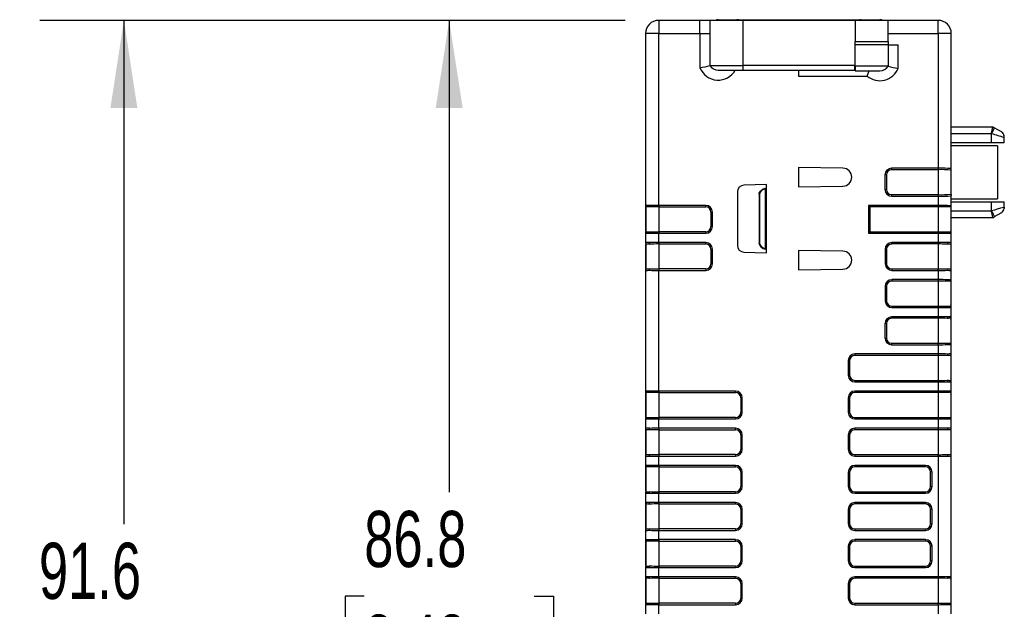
# Model space of a CAD drawing. Header units: millimetres. Extents: x 0 to 1397, y 0 to 1080.
# Tile 8 of 28: x 288 to 474, y 755 to 866. Entities that reach past the tile are written whole.
import ezdxf

# ---------------------------------------------------------------- set-up
doc = ezdxf.new("R2010")
doc.units = ezdxf.units.MM
doc.header["$LTSCALE"] = 5
doc.layers.add('DIMENSIONS', color=140, linetype='Continuous', lineweight=25)
doc.styles.add('SLDTEXTSTYLE0', font='TXT', dxfattribs={"width": 0.7})
doc.dimstyles.new('SLDDIMSTYLE1', dxfattribs={"dimtxt": 10.790039, "dimasz": 16.51, "dimexe": 0, "dimexo": 0.0625, "dimgap": 2.69751, "dimtad": 0, "dimtih": 1, "dimtoh": 1, "dimdec": 1, "dimlfac": 0.4, "dimrnd": 1e-09, "dimzin": 12, "dimdsep": 46, "dimtxsty": 'SLDTEXTSTYLE0', "dimsah": 1, "dimcen": 0.09, "dimadec": 0, "dimazin": 3, "dimtfac": 1, "dimtdec": 1, "dimtofl": 0, "dimtmove": 0, "dimatfit": 3, "dimfxl": 0, "dimfrac": 2, "dimtolj": 1, "dimtzin": 12, "dimarcsym": 0})

# ---------------------------------------------------------------- blocks, each defined once
blk = doc.blocks.new('_D_4')
at = {"layer": 'DIMENSIONS'}
for p, q in [((402.51, 865.71), (292.08, 865.71)), ((307.96, 865.71), (307.96, 770.75)), ((291.93, 751.19), (288.3, 751.19)), ((288.3, 751.19), (288.3, 734.04)), ((323.99, 751.19), (327.61, 751.19)), ((327.61, 751.19), (327.61, 734.04)), ((288.3, 734.04), (291.93, 734.04)), ((327.61, 734.04), (323.99, 734.04)), ((307.96, 636.67), (307.96, 731.63)), ((435.8, 636.67), (292.08, 636.67))]:
    blk.add_line(p, q, dxfattribs=at)
for points in [[(307.96, 865.71), (305.42, 849.2), (310.5, 849.2)], [(307.96, 636.67), (310.5, 653.18), (305.42, 653.18)]]:
    blk.add_solid(points, dxfattribs=at)
at = {"layer": 'DIMENSIONS', "char_height": 10.583, "attachment_point": 1, "style": 'SLDTEXTSTYLE0'}
for s, insert in [('91.6', (291.93, 767.25)), ('3.61', (291.93, 747.68))]:
    blk.add_mtext(s, dxfattribs=dict(at, insert=insert))
blk = doc.blocks.new('_D_5')
at = {"layer": 'DIMENSIONS'}
for p, q in [((402.51, 865.71), (353.46, 865.71)), ((369.33, 865.71), (369.33, 776.76)), ((353.3, 757.19), (349.68, 757.19)), ((349.68, 757.19), (349.68, 740.04)), ((385.36, 757.19), (388.99, 757.19)), ((388.99, 757.19), (388.99, 740.04)), ((349.68, 740.04), (353.3, 740.04)), ((388.99, 740.04), (385.36, 740.04)), ((369.33, 648.68), (369.33, 737.63)), ((400, 648.68), (353.46, 648.68))]:
    blk.add_line(p, q, dxfattribs=at)
for points in [[(369.33, 865.71), (366.79, 849.2), (371.87, 849.2)], [(369.33, 648.68), (371.87, 665.19), (366.79, 665.19)]]:
    blk.add_solid(points, dxfattribs=at)
at = {"layer": 'DIMENSIONS', "char_height": 10.583, "attachment_point": 1, "style": 'SLDTEXTSTYLE0'}
for s, insert in [('86.8', (353.3, 773.25)), ('3.42', (353.3, 753.69))]:
    blk.add_mtext(s, dxfattribs=dict(at, insert=insert))

msp = doc.modelspace()

# ---------------------------------------------------------------- linework, layer by layer
for p, q in [((408.86, 865.71), (408.86, 863.21)), ((416.64, 865.71), (408.86, 865.71)), ((416.64, 863.21), (416.64, 865.71)), ((418.52, 865.71), (416.64, 865.71)), ((418.52, 865.71), (418.52, 857.21)), ((424.77, 865.71), (418.52, 865.71)), ((420.08, 865.83), (423.89, 865.83)), ((423.89, 865.83), (446.77, 865.83)), ((423.89, 865.83), (423.89, 865.71)), ((445.89, 865.71), (424.77, 865.71)), ((424.77, 857.21), (424.77, 865.71)), ((445.89, 865.71), (445.89, 861.71)), ((452.14, 865.71), (445.89, 865.71)), ((446.77, 865.83), (450.58, 865.83)), ((446.77, 865.71), (446.77, 865.83)), ((452.14, 861.71), (452.14, 865.71)), ((461.55, 865.71), (452.14, 865.71)), ((461.55, 863.21), (461.55, 865.71)), ((406.36, 863.21), (406.36, 853.83)), ((408.86, 863.21), (406.36, 863.21)), ((408.86, 853.83), (408.86, 863.21)), ((408.86, 863.21), (416.64, 863.21)), ((416.64, 863.21), (418.52, 863.21)), ((416.64, 863.21), (416.64, 856.77)), ((452.14, 863.21), (461.55, 863.21)), ((461.55, 863.21), (461.55, 837.84)), ((464.05, 863.21), (461.55, 863.21)), ((464.05, 837.77), (464.05, 863.21)), ((445.83, 861.71), (445.89, 861.71)), ((445.83, 861.71), (445.83, 857.21)), ((445.89, 861.08), (445.83, 861.08)), ((445.89, 861.71), (452.14, 861.71)), ((445.89, 857.08), (445.89, 861.08)), ((452.14, 861.08), (445.89, 861.08)), ((452.14, 861.71), (452.14, 861.08)), ((452.14, 861.08), (452.14, 857.08)), ((452.14, 861.08), (454.02, 861.08)), ((454.02, 856.65), (454.02, 861.08)), ((418.52, 857.21), (424.77, 857.21)), ((420.08, 856.33), (424.77, 856.33)), ((445.83, 857.21), (424.77, 857.21)), ((424.77, 856.33), (424.77, 857.21)), ((424.77, 856.33), (445.83, 856.33)), ((424.77, 856.33), (435.21, 856.33)), ((435.21, 856.33), (435.21, 855.21)), ((445.83, 856.33), (445.83, 857.21)), ((445.83, 857.08), (445.89, 857.08)), ((452.14, 857.08), (445.89, 857.08)), ((445.89, 857.08), (445.89, 856.21)), ((435.21, 855.21), (448.19, 855.21)), ((445.89, 856.21), (450.58, 856.21)), ((406.36, 853.83), (406.36, 830.84)), ((408.86, 830.84), (408.86, 853.83)), ((464.05, 845.64), (471.89, 845.64)), ((471.89, 845.64), (472.22, 845.45)), ((472.22, 845.45), (473.43, 844.75)), ((464.05, 844.39), (471.6, 844.39)), ((471.6, 844.39), (471.64, 844.37)), ((471.64, 842.64), (471.64, 844.37)), ((473.97, 843.7), (474.05, 843.67)), ((474.05, 842.64), (474.05, 843.67)), ((471.64, 842.64), (464.05, 842.64)), ((472.8, 842.09), (464.05, 842.09)), ((472.8, 842.06), (464.05, 842.06)), ((474.05, 842.64), (471.64, 842.64)), ((472.8, 842.09), (472.8, 842.06)), ((472.8, 842.06), (472.8, 832.09)), ((443.61, 837.84), (435.21, 837.98)), ((435.21, 837.98), (435.21, 834.31)), ((461.55, 837.84), (452.79, 837.84)), ((452.79, 837.84), (452.79, 837.56)), ((461.55, 837.84), (461.55, 837.56)), ((464.05, 837.69), (464.05, 837.77)), ((451.54, 836.59), (451.54, 833.83)), ((451.81, 836.59), (451.54, 836.59)), ((451.81, 836.59), (451.81, 833.83)), ((461.55, 837.56), (452.79, 837.56)), ((461.55, 837.56), (461.55, 832.86)), ((463.99, 837.5), (463.99, 832.92)), ((464.05, 832.73), (464.05, 837.69)), ((429.21, 834.78), (424.91, 834.63)), ((428.96, 834.04), (428.96, 834.07)), ((428.96, 834.04), (428.96, 822.63)), ((429.21, 821.89), (429.21, 834.78)), ((435.21, 834.31), (443.61, 834.46)), ((423.71, 833.38), (423.71, 823.29)), ((427.78, 832.94), (427.87, 832.94)), ((427.78, 832.94), (427.78, 823.73)), ((427.87, 832.94), (427.87, 823.72)), ((451.54, 833.83), (451.81, 833.83)), ((452.1, 833.14), (451.91, 832.95)), ((452.79, 832.86), (452.79, 832.58)), ((452.79, 832.86), (461.55, 832.86)), ((452.79, 832.58), (461.55, 832.58)), ((461.55, 832.58), (461.55, 832.86)), ((461.55, 832.58), (461.55, 830.84)), ((464.05, 832.65), (464.05, 832.73)), ((464.05, 830.84), (464.05, 832.65)), ((406.36, 830.47), (406.36, 829.59)), ((406.42, 830.56), (406.42, 825.86)), ((417.73, 830.84), (408.86, 830.84)), ((408.86, 830.84), (408.86, 830.56)), ((408.86, 830.56), (417.73, 830.56)), ((408.86, 830.56), (408.86, 825.86)), ((417.73, 830.56), (417.73, 830.84)), ((461.55, 830.84), (448.42, 830.84)), ((448.42, 830.84), (448.42, 825.58)), ((448.69, 830.56), (448.42, 830.84)), ((461.55, 830.56), (448.69, 830.56)), ((448.69, 830.56), (448.69, 825.86)), ((461.55, 830.56), (461.55, 830.84)), ((461.55, 830.56), (461.55, 825.86)), ((463.99, 830.56), (463.99, 825.86)), ((464.05, 832.09), (472.8, 832.09)), ((464.05, 831.52), (471.64, 831.52)), ((464.05, 829.59), (464.05, 830.47)), ((471.64, 829.79), (471.64, 831.52)), ((471.64, 831.52), (474.05, 831.52)), ((474.05, 830.49), (474.05, 831.52)), ((406.36, 829.59), (406.42, 829.59)), ((406.36, 829.59), (406.36, 826.83)), ((418.71, 829.59), (418.98, 829.59)), ((418.71, 829.59), (418.71, 826.83)), ((418.98, 826.83), (418.98, 829.59)), ((464.05, 829.59), (463.99, 829.59)), ((471.6, 829.77), (464.05, 829.77)), ((464.05, 826.83), (464.05, 829.59)), ((471.89, 828.52), (464.05, 828.52)), ((471.6, 829.77), (471.64, 829.79)), ((471.89, 828.52), (472.22, 828.71)), ((472.22, 828.71), (473.43, 829.41)), ((406.36, 826.83), (406.42, 826.83)), ((406.36, 826.83), (406.36, 825.95)), ((418.71, 826.83), (418.98, 826.83)), ((463.99, 826.83), (464.05, 826.83)), ((464.05, 825.95), (464.05, 826.83)), ((406.36, 825.58), (406.36, 823.84)), ((408.86, 825.86), (408.86, 825.58)), ((417.73, 825.86), (408.86, 825.86)), ((408.86, 823.84), (408.86, 825.58)), ((408.86, 825.58), (417.73, 825.58)), ((417.73, 825.86), (417.73, 825.58)), ((448.69, 825.86), (448.42, 825.58)), ((448.42, 825.58), (461.55, 825.58)), ((448.69, 825.86), (461.55, 825.86)), ((461.55, 825.58), (461.55, 825.86)), ((461.55, 825.58), (461.55, 823.84)), ((464.05, 823.84), (464.05, 825.58)), ((406.36, 823.47), (406.36, 822.59)), ((406.42, 823.56), (406.42, 818.86)), ((417.73, 823.84), (408.86, 823.84)), ((408.86, 823.84), (408.86, 823.56)), ((408.86, 823.56), (417.73, 823.56)), ((408.86, 823.56), (408.86, 818.86)), ((417.73, 823.56), (417.73, 823.84)), ((427.87, 823.72), (427.78, 823.73)), ((461.55, 823.84), (452.81, 823.84)), ((452.81, 823.56), (452.81, 823.84)), ((461.55, 823.56), (452.81, 823.56)), ((461.55, 823.56), (461.55, 823.84)), ((461.55, 823.56), (461.55, 818.86)), ((463.99, 823.56), (463.99, 818.86)), ((464.05, 822.59), (464.05, 823.47)), ((406.36, 822.59), (406.42, 822.59)), ((406.36, 822.59), (406.36, 819.83)), ((418.71, 822.59), (418.98, 822.59)), ((418.71, 822.59), (418.71, 819.83)), ((418.98, 819.83), (418.98, 822.59)), ((424.91, 822.04), (429.21, 821.89)), ((428.96, 822.6), (428.96, 822.63)), ((443.61, 822.21), (435.21, 822.36)), ((435.21, 822.36), (435.21, 818.69)), ((451.57, 822.59), (451.57, 819.83)), ((451.84, 822.59), (451.57, 822.59)), ((451.84, 822.59), (451.84, 819.83)), ((464.05, 822.59), (463.99, 822.59)), ((464.05, 819.83), (464.05, 822.59)), ((406.36, 819.83), (406.42, 819.83)), ((406.36, 819.83), (406.36, 818.95)), ((418.71, 819.83), (418.98, 819.83)), ((451.57, 819.83), (451.84, 819.83)), ((463.99, 819.83), (464.05, 819.83)), ((464.05, 818.95), (464.05, 819.83)), ((406.36, 818.58), (406.36, 795.84)), ((408.86, 818.86), (408.86, 818.58)), ((417.73, 818.86), (408.86, 818.86)), ((408.86, 795.84), (408.86, 818.58)), ((408.86, 818.58), (417.73, 818.58)), ((417.73, 818.86), (417.73, 818.58)), ((435.21, 818.69), (443.61, 818.83)), ((452.13, 819.14), (451.93, 818.95)), ((452.81, 818.86), (452.81, 818.58)), ((452.81, 818.86), (461.55, 818.86)), ((452.81, 818.58), (461.55, 818.58)), ((461.55, 818.58), (461.55, 818.86)), ((461.55, 818.58), (461.55, 816.84)), ((464.05, 816.84), (464.05, 818.58)), ((451.57, 815.59), (451.57, 812.83)), ((451.84, 815.59), (451.57, 815.59)), ((451.84, 815.59), (451.84, 812.83)), ((461.55, 816.84), (452.81, 816.84)), ((452.81, 816.84), (452.81, 816.56)), ((461.55, 816.56), (452.81, 816.56)), ((461.55, 816.84), (461.55, 816.56)), ((461.55, 816.56), (461.55, 811.86)), ((463.99, 816.56), (463.99, 811.86)), ((464.05, 815.59), (463.99, 815.59)), ((464.05, 815.59), (464.05, 816.47)), ((464.05, 812.83), (464.05, 815.59)), ((451.57, 812.83), (451.84, 812.83)), ((452.13, 812.14), (451.93, 811.95)), ((452.81, 811.86), (452.81, 811.58)), ((452.81, 811.86), (461.55, 811.86)), ((461.55, 811.58), (461.55, 811.86)), ((463.99, 812.83), (464.05, 812.83)), ((464.05, 811.95), (464.05, 812.83)), ((452.81, 811.58), (461.55, 811.58)), ((461.55, 811.58), (461.55, 809.84)), ((464.05, 809.84), (464.05, 811.58)), ((451.54, 808.59), (451.54, 805.83)), ((451.82, 808.59), (451.54, 808.59)), ((451.82, 808.59), (451.82, 805.83)), ((461.55, 809.84), (452.79, 809.84)), ((452.79, 809.84), (452.79, 809.56)), ((461.55, 809.56), (452.79, 809.56)), ((461.55, 809.84), (461.55, 809.56)), ((461.55, 809.56), (461.55, 804.86)), ((463.99, 809.56), (463.99, 804.86)), ((464.05, 808.59), (463.99, 808.59)), ((464.05, 808.59), (464.05, 809.47)), ((464.05, 805.83), (464.05, 808.59)), ((451.54, 805.83), (451.82, 805.83)), ((452.79, 804.86), (452.79, 804.58)), ((452.79, 804.86), (461.55, 804.86)), ((452.79, 804.58), (461.55, 804.58)), ((461.55, 804.58), (461.55, 804.86)), ((461.55, 804.58), (461.55, 802.84)), ((463.99, 805.83), (464.05, 805.83)), ((464.05, 804.95), (464.05, 805.83)), ((464.05, 802.84), (464.05, 804.58)), ((461.55, 802.84), (445.85, 802.84)), ((445.85, 802.84), (445.85, 802.56)), ((461.55, 802.56), (445.85, 802.56)), ((461.55, 802.84), (461.55, 802.56)), ((461.55, 802.56), (461.55, 797.86)), ((463.99, 802.56), (463.99, 797.86)), ((464.05, 801.59), (464.05, 802.47)), ((444.6, 801.59), (444.6, 798.83)), ((444.88, 801.59), (444.6, 801.59)), ((444.88, 801.59), (444.88, 798.83)), ((464.05, 801.59), (463.99, 801.59)), ((464.05, 798.83), (464.05, 801.59)), ((444.6, 798.83), (444.88, 798.83)), ((463.99, 798.83), (464.05, 798.83)), ((464.05, 797.95), (464.05, 798.83)), ((445.16, 798.14), (444.97, 797.95)), ((445.85, 797.86), (445.85, 797.58)), ((445.85, 797.86), (461.55, 797.86)), ((445.85, 797.58), (461.55, 797.58)), ((461.55, 797.58), (461.55, 797.86)), ((461.55, 797.58), (461.55, 795.84)), ((464.05, 795.84), (464.05, 797.58)), ((406.36, 795.84), (406.36, 794.59)), ((406.42, 795.56), (406.42, 790.86)), ((423.36, 795.84), (408.86, 795.84)), ((408.86, 795.84), (408.86, 795.56)), ((408.86, 795.56), (423.36, 795.56)), ((408.86, 795.56), (408.86, 790.86)), ((423.36, 795.56), (423.36, 795.84)), ((461.55, 795.84), (445.85, 795.84)), ((445.85, 795.84), (445.85, 795.56)), ((461.55, 795.56), (445.85, 795.56)), ((461.55, 795.84), (461.55, 795.56)), ((461.55, 795.56), (461.55, 790.86)), ((463.99, 795.56), (463.99, 790.86)), ((464.05, 794.59), (464.05, 795.47)), ((406.42, 794.59), (406.36, 794.59)), ((406.36, 794.59), (406.36, 791.83)), ((424.34, 794.59), (424.61, 794.59)), ((424.34, 794.59), (424.34, 791.83)), ((424.61, 791.83), (424.61, 794.59)), ((444.6, 794.59), (444.6, 791.83)), ((444.88, 794.59), (444.6, 794.59)), ((444.88, 794.59), (444.88, 791.83)), ((464.05, 794.59), (463.99, 794.59)), ((464.05, 791.83), (464.05, 794.59)), ((406.36, 791.83), (406.42, 791.83)), ((406.36, 791.83), (406.36, 790.95)), ((424.34, 791.83), (424.61, 791.83)), ((444.6, 791.83), (444.88, 791.83)), ((463.99, 791.83), (464.05, 791.83)), ((464.05, 790.95), (464.05, 791.83)), ((406.36, 790.58), (406.36, 788.84)), ((408.86, 790.86), (408.86, 790.58)), ((423.36, 790.86), (408.86, 790.86)), ((408.86, 788.84), (408.86, 790.58)), ((408.86, 790.58), (423.36, 790.58)), ((423.36, 790.86), (423.36, 790.58)), ((445.16, 791.14), (444.97, 790.95)), ((445.85, 790.86), (445.85, 790.58)), ((445.85, 790.86), (461.55, 790.86)), ((445.85, 790.58), (461.55, 790.58)), ((461.55, 790.58), (461.55, 790.86)), ((461.55, 790.58), (461.55, 788.84)), ((464.05, 788.84), (464.05, 790.58)), ((406.36, 788.84), (406.36, 787.59)), ((406.42, 788.56), (406.42, 783.86)), ((423.36, 788.84), (408.86, 788.84)), ((408.86, 788.84), (408.86, 788.56)), ((408.86, 788.56), (423.36, 788.56)), ((408.86, 788.56), (408.86, 783.86)), ((423.36, 788.56), (423.36, 788.84)), ((461.55, 788.84), (445.85, 788.84)), ((445.85, 788.84), (445.85, 788.56)), ((461.55, 788.56), (445.85, 788.56)), ((461.55, 788.84), (461.55, 788.56)), ((461.55, 788.56), (461.55, 783.86)), ((463.99, 788.56), (463.99, 783.86)), ((464.05, 787.59), (464.05, 788.47)), ((406.42, 787.59), (406.36, 787.59)), ((406.36, 787.59), (406.36, 784.83)), ((424.34, 787.59), (424.61, 787.59)), ((424.34, 787.59), (424.34, 784.83)), ((424.61, 784.83), (424.61, 787.59)), ((444.6, 787.59), (444.6, 784.83)), ((444.88, 787.59), (444.6, 787.59)), ((444.88, 787.59), (444.88, 784.83)), ((464.05, 787.59), (463.99, 787.59)), ((464.05, 784.83), (464.05, 787.59)), ((406.42, 784.83), (406.36, 784.83)), ((406.36, 784.83), (406.36, 783.95)), ((424.34, 784.83), (424.61, 784.83)), ((444.88, 784.83), (444.6, 784.83)), ((463.99, 784.83), (464.05, 784.83)), ((464.05, 783.95), (464.05, 784.83)), ((406.36, 783.58), (406.36, 781.84)), ((408.86, 783.86), (408.86, 783.58)), ((423.36, 783.86), (408.86, 783.86)), ((408.86, 781.84), (408.86, 783.58)), ((408.86, 783.58), (423.36, 783.58)), ((423.36, 783.86), (423.36, 783.58)), ((445.85, 783.86), (445.85, 783.58)), ((445.85, 783.86), (461.55, 783.86)), ((445.85, 783.58), (461.55, 783.58)), ((461.55, 783.58), (461.55, 783.86)), ((461.55, 783.58), (461.55, 760.84)), ((464.05, 760.84), (464.05, 783.58)), ((406.36, 781.84), (406.36, 780.59)), ((406.42, 780.59), (406.36, 780.59)), ((406.36, 780.59), (406.36, 777.83)), ((406.42, 781.56), (406.42, 776.86)), ((423.36, 781.84), (408.86, 781.84)), ((408.86, 781.84), (408.86, 781.56)), ((408.86, 781.56), (423.36, 781.56)), ((408.86, 781.56), (408.86, 776.86)), ((423.36, 781.56), (423.36, 781.84)), ((424.34, 780.59), (424.61, 780.59)), ((424.34, 780.59), (424.34, 777.83)), ((424.61, 777.83), (424.61, 780.59)), ((444.6, 780.59), (444.6, 777.83)), ((444.88, 780.59), (444.6, 780.59)), ((444.88, 780.59), (444.88, 777.83)), ((459.18, 781.84), (445.85, 781.84)), ((445.85, 781.84), (445.85, 781.56)), ((459.18, 781.56), (445.85, 781.56)), ((459.18, 781.56), (459.18, 781.84)), ((460.43, 780.59), (460.15, 780.59)), ((460.15, 777.83), (460.15, 780.59)), ((460.43, 777.83), (460.43, 780.59)), ((406.42, 777.83), (406.36, 777.83)), ((406.36, 777.83), (406.36, 776.95)), ((406.36, 776.58), (406.36, 774.84)), ((408.86, 776.86), (408.86, 776.58)), ((423.36, 776.86), (408.86, 776.86)), ((408.86, 774.84), (408.86, 776.58)), ((408.86, 776.58), (423.36, 776.58)), ((423.36, 776.86), (423.36, 776.58)), ((424.34, 777.83), (424.61, 777.83)), ((444.6, 777.83), (444.88, 777.83)), ((445.85, 776.86), (445.85, 776.58)), ((445.85, 776.86), (459.18, 776.86)), ((445.85, 776.58), (459.18, 776.58)), ((459.18, 776.58), (459.18, 776.86)), ((460.15, 777.83), (460.43, 777.83)), ((406.36, 774.84), (406.36, 773.59)), ((423.36, 774.84), (408.86, 774.84)), ((408.86, 774.84), (408.86, 774.56)), ((423.36, 774.56), (423.36, 774.84)), ((459.18, 774.84), (445.85, 774.84)), ((445.85, 774.84), (445.85, 774.56)), ((459.18, 774.84), (459.18, 774.56)), ((406.42, 773.59), (406.36, 773.59)), ((406.36, 773.59), (406.36, 770.83)), ((406.42, 774.56), (406.42, 769.86)), ((408.86, 774.56), (423.36, 774.56)), ((408.86, 774.56), (408.86, 769.86)), ((424.34, 773.59), (424.61, 773.59)), ((424.34, 773.59), (424.34, 770.83)), ((424.61, 770.83), (424.61, 773.59)), ((444.6, 773.59), (444.6, 770.83)), ((444.88, 773.59), (444.6, 773.59)), ((444.88, 773.59), (444.88, 770.83)), ((459.18, 774.56), (445.85, 774.56)), ((460.43, 773.59), (460.15, 773.59)), ((460.15, 770.83), (460.15, 773.59)), ((460.43, 770.83), (460.43, 773.59)), ((406.36, 770.83), (406.42, 770.83)), ((406.36, 770.83), (406.36, 769.95)), ((406.36, 769.58), (406.36, 767.84)), ((408.86, 769.86), (408.86, 769.58)), ((423.36, 769.86), (408.86, 769.86)), ((408.86, 767.84), (408.86, 769.58)), ((408.86, 769.58), (423.36, 769.58)), ((423.36, 769.86), (423.36, 769.58)), ((424.34, 770.83), (424.61, 770.83)), ((444.6, 770.83), (444.88, 770.83)), ((445.85, 769.86), (445.85, 769.58)), ((445.85, 769.86), (459.18, 769.86)), ((445.85, 769.58), (459.18, 769.58)), ((459.18, 769.86), (459.18, 769.58)), ((460.15, 770.83), (460.43, 770.83)), ((406.36, 767.84), (406.36, 766.59)), ((406.42, 767.56), (406.42, 762.86)), ((423.36, 767.84), (408.86, 767.84)), ((408.86, 767.84), (408.86, 767.56)), ((408.86, 767.56), (423.36, 767.56)), ((408.86, 767.56), (408.86, 762.86)), ((423.36, 767.56), (423.36, 767.84)), ((459.18, 767.84), (445.85, 767.84)), ((445.85, 767.84), (445.85, 767.56)), ((459.18, 767.56), (445.85, 767.56)), ((459.18, 767.84), (459.18, 767.56)), ((406.42, 766.59), (406.36, 766.59)), ((406.36, 766.59), (406.36, 763.83)), ((424.34, 766.59), (424.61, 766.59)), ((424.34, 766.59), (424.34, 763.83)), ((424.61, 763.83), (424.61, 766.59)), ((444.6, 766.59), (444.6, 763.83)), ((444.88, 766.59), (444.6, 766.59)), ((444.88, 766.59), (444.88, 763.83)), ((460.43, 766.59), (460.15, 766.59)), ((460.15, 763.83), (460.15, 766.59)), ((460.43, 763.83), (460.43, 766.59)), ((406.36, 763.83), (406.42, 763.83)), ((406.36, 763.83), (406.36, 762.95)), ((424.34, 763.83), (424.61, 763.83)), ((444.6, 763.83), (444.88, 763.83)), ((460.15, 763.83), (460.43, 763.83)), ((406.36, 762.58), (406.36, 760.84)), ((408.86, 762.86), (408.86, 762.58)), ((423.36, 762.86), (408.86, 762.86)), ((408.86, 760.84), (408.86, 762.58)), ((408.86, 762.58), (423.36, 762.58)), ((423.36, 762.86), (423.36, 762.58)), ((445.85, 762.86), (445.85, 762.58)), ((445.85, 762.86), (459.18, 762.86)), ((445.85, 762.58), (459.18, 762.58)), ((459.18, 762.86), (459.18, 762.58)), ((406.36, 760.84), (406.36, 759.59)), ((406.42, 760.56), (406.42, 755.86)), ((423.36, 760.84), (408.86, 760.84)), ((408.86, 760.84), (408.86, 760.56)), ((408.86, 760.56), (423.36, 760.56)), ((408.86, 760.56), (408.86, 755.86)), ((423.36, 760.56), (423.36, 760.84)), ((461.55, 760.84), (445.85, 760.84)), ((445.85, 760.84), (445.85, 760.56)), ((461.55, 760.56), (445.85, 760.56)), ((461.55, 760.84), (461.55, 760.56)), ((461.55, 760.56), (461.55, 755.86)), ((463.99, 760.56), (463.99, 755.86)), ((464.05, 759.59), (464.05, 760.47)), ((406.42, 759.59), (406.36, 759.59)), ((406.36, 759.59), (406.36, 756.83)), ((424.34, 759.59), (424.61, 759.59)), ((424.34, 759.59), (424.34, 756.83)), ((424.61, 756.83), (424.61, 759.59)), ((444.6, 759.59), (444.6, 756.83)), ((444.88, 759.59), (444.6, 759.59)), ((444.88, 759.59), (444.88, 756.83)), ((464.05, 759.59), (463.99, 759.59)), ((464.05, 756.83), (464.05, 759.59)), ((406.36, 756.83), (406.42, 756.83)), ((406.36, 756.83), (406.36, 755.95)), ((424.34, 756.83), (424.61, 756.83)), ((444.6, 756.83), (444.88, 756.83)), ((463.99, 756.83), (464.05, 756.83)), ((464.05, 755.95), (464.05, 756.83)), ((406.36, 755.58), (406.36, 753.84)), ((408.86, 755.86), (408.86, 755.58)), ((423.36, 755.86), (408.86, 755.86)), ((408.86, 753.84), (408.86, 755.58)), ((408.86, 755.58), (423.36, 755.58)), ((423.36, 755.86), (423.36, 755.58)), ((445.85, 755.86), (445.85, 755.58)), ((445.85, 755.86), (461.55, 755.86)), ((445.85, 755.58), (461.55, 755.58)), ((461.55, 755.58), (461.55, 755.86)), ((461.55, 755.58), (461.55, 753.84)), ((464.05, 753.84), (464.05, 755.58))]:
    msp.add_line(p, q)
at = {"flags": 128}
for points in [[(448.19, 855.21), (448.46, 855.91), (448.59, 856.21)], [(463.99, 837.42), (464.04, 837.57), (464.05, 837.69)], [(463.99, 837.5), (463.99, 837.5), (463.99, 837.5)], [(427.78, 832.94), (427.82, 833.19), (427.95, 833.44), (428.17, 833.67), (428.96, 834.07)], [(451.54, 833.83), (451.66, 833.3), (451.91, 832.95)], [(451.81, 833.83), (451.89, 833.46), (452.1, 833.14)], [(451.91, 832.95), (452.37, 832.66), (452.79, 832.58)], [(452.1, 833.14), (452.42, 832.93), (452.79, 832.86)], [(463.99, 833), (464.04, 832.85), (464.05, 832.73)], [(463.99, 832.92), (463.99, 832.92), (463.99, 832.92)], [(407.09, 830.82), (406.77, 830.83), (406.54, 830.83), (406.36, 830.84)], [(407.14, 830.54), (407.1, 830.68), (407.09, 830.82)], [(463.32, 830.82), (463.31, 830.68), (463.28, 830.54)], [(463.32, 830.82), (463.64, 830.83), (463.87, 830.83), (464.05, 830.84)], [(474.05, 830.49), (473.88, 830.44), (473.66, 830.38), (473.35, 830.29), (472.7, 830.1), (472.22, 829.96), (471.64, 829.79)], [(474.05, 830.49), (474.04, 830.33), (474.03, 830.26)], [(406.36, 825.58), (406.54, 825.59), (406.77, 825.59), (407.09, 825.6)], [(407.09, 825.6), (407.1, 825.74), (407.14, 825.88)], [(463.28, 825.88), (463.31, 825.74), (463.32, 825.6)], [(463.32, 825.6), (463.64, 825.59), (463.87, 825.59), (464.05, 825.58)], [(407.09, 823.82), (406.77, 823.83), (406.54, 823.83), (406.36, 823.84)], [(407.14, 823.54), (407.1, 823.68), (407.09, 823.82)], [(427.87, 823.72), (427.91, 823.49), (428.03, 823.25), (428.23, 823.03), (428.96, 822.63)], [(463.32, 823.82), (463.31, 823.68), (463.28, 823.54)], [(464.05, 823.84), (463.87, 823.83), (463.64, 823.83), (463.32, 823.82)], [(451.57, 819.83), (451.68, 819.3), (451.93, 818.95)], [(451.84, 819.83), (451.91, 819.46), (452.13, 819.14)], [(406.36, 818.58), (406.54, 818.59), (406.77, 818.59), (407.09, 818.6)], [(407.09, 818.6), (407.1, 818.74), (407.14, 818.88)], [(451.93, 818.95), (452.39, 818.66), (452.81, 818.58)], [(452.13, 819.14), (452.44, 818.93), (452.81, 818.86)], [(463.28, 818.88), (463.31, 818.74), (463.32, 818.6)], [(463.32, 818.6), (463.64, 818.59), (463.87, 818.59), (464.05, 818.58)], [(463.32, 816.82), (463.31, 816.68), (463.28, 816.54)], [(464.05, 816.84), (463.87, 816.83), (463.64, 816.83), (463.32, 816.82)], [(451.57, 812.83), (451.68, 812.3), (451.93, 811.95)], [(451.84, 812.83), (451.91, 812.46), (452.13, 812.14)], [(451.93, 811.95), (452.39, 811.66), (452.81, 811.58)], [(452.13, 812.14), (452.44, 811.93), (452.81, 811.86)], [(463.28, 811.88), (463.31, 811.74), (463.32, 811.6)], [(463.32, 811.6), (463.64, 811.59), (463.87, 811.59), (464.05, 811.58)], [(463.32, 809.82), (463.31, 809.68), (463.28, 809.54)], [(464.05, 809.84), (463.87, 809.83), (463.64, 809.83), (463.32, 809.82)], [(463.28, 804.88), (463.31, 804.74), (463.32, 804.6)], [(463.32, 804.6), (463.64, 804.59), (463.87, 804.59), (464.05, 804.58)], [(463.32, 802.82), (463.31, 802.68), (463.28, 802.54)], [(464.05, 802.84), (463.87, 802.83), (463.64, 802.83), (463.32, 802.82)], [(444.6, 798.83), (444.72, 798.3), (444.97, 797.95)], [(444.88, 798.83), (444.95, 798.46), (445.16, 798.14)], [(444.97, 797.95), (445.43, 797.66), (445.85, 797.58)], [(445.16, 798.14), (445.48, 797.93), (445.85, 797.86)], [(463.28, 797.88), (463.31, 797.74), (463.32, 797.6)], [(463.32, 797.6), (463.64, 797.59), (463.87, 797.59), (464.05, 797.58)], [(407.09, 795.82), (406.77, 795.83), (406.54, 795.83), (406.36, 795.84)], [(407.14, 795.54), (407.1, 795.68), (407.09, 795.82)], [(463.32, 795.82), (463.31, 795.68), (463.28, 795.54)], [(464.05, 795.84), (463.87, 795.83), (463.64, 795.83), (463.32, 795.82)], [(444.6, 791.83), (444.72, 791.3), (444.97, 790.95)], [(444.88, 791.83), (444.95, 791.46), (445.16, 791.14)], [(406.36, 790.58), (406.54, 790.59), (406.77, 790.59), (407.09, 790.6)], [(407.09, 790.6), (407.1, 790.74), (407.14, 790.88)], [(444.97, 790.95), (445.43, 790.66), (445.85, 790.58)], [(445.16, 791.14), (445.48, 790.93), (445.85, 790.86)], [(463.28, 790.88), (463.31, 790.74), (463.32, 790.6)], [(463.32, 790.6), (463.64, 790.59), (463.87, 790.59), (464.05, 790.58)], [(407.09, 788.82), (406.77, 788.83), (406.54, 788.83), (406.36, 788.84)], [(407.14, 788.54), (407.1, 788.68), (407.09, 788.82)], [(463.32, 788.82), (463.31, 788.68), (463.28, 788.54)], [(464.05, 788.84), (463.87, 788.83), (463.64, 788.83), (463.32, 788.82)], [(407.09, 783.6), (407.1, 783.74), (407.14, 783.88)], [(463.28, 783.88), (463.31, 783.74), (463.32, 783.6)], [(406.36, 783.58), (406.54, 783.59), (406.77, 783.59), (407.09, 783.6)], [(463.32, 783.6), (463.64, 783.59), (463.87, 783.59), (464.05, 783.58)], [(407.09, 781.82), (406.77, 781.83), (406.54, 781.83), (406.36, 781.84)], [(407.14, 781.54), (407.1, 781.68), (407.09, 781.82)], [(406.36, 776.58), (406.54, 776.59), (406.77, 776.59), (407.09, 776.6)], [(407.09, 776.6), (407.1, 776.74), (407.14, 776.88)], [(407.09, 774.82), (406.77, 774.83), (406.54, 774.83), (406.36, 774.84)], [(407.14, 774.54), (407.1, 774.68), (407.09, 774.82)], [(406.36, 769.58), (406.54, 769.59), (406.77, 769.59), (407.09, 769.6)], [(407.09, 769.6), (407.1, 769.74), (407.14, 769.88)], [(407.09, 767.82), (406.77, 767.83), (406.54, 767.83), (406.36, 767.84)], [(407.14, 767.54), (407.1, 767.68), (407.09, 767.82)], [(406.36, 762.58), (406.54, 762.59), (406.77, 762.59), (407.09, 762.6)], [(407.09, 762.6), (407.1, 762.74), (407.14, 762.88)], [(407.09, 760.82), (406.77, 760.83), (406.54, 760.83), (406.36, 760.84)], [(407.14, 760.54), (407.1, 760.68), (407.09, 760.82)], [(463.32, 760.82), (463.31, 760.68), (463.28, 760.54)], [(464.05, 760.84), (463.87, 760.83), (463.64, 760.83), (463.32, 760.82)], [(406.36, 755.58), (406.54, 755.59), (406.77, 755.59), (407.09, 755.6)], [(407.09, 755.6), (407.1, 755.74), (407.14, 755.88)], [(463.28, 755.88), (463.31, 755.74), (463.32, 755.6)], [(463.32, 755.6), (463.64, 755.59), (463.87, 755.59), (464.05, 755.58)]]:
    msp.add_lwpolyline(points, dxfattribs=at)
for centre, radius, start, end in [((408.86, 863.21), 2.5, 90, 180), ((420.08, 864.58), 1.25, 90, 115.8419), ((423.89, 864.58), 1.25, 90, 115.8419), ((446.77, 864.58), 1.25, 64.1581, 90), ((450.58, 864.58), 1.25, 64.1581, 90), ((461.55, 863.21), 2.5, 0, 90), ((411.79, 882.17), 25.86, 280.8303, 285.0949), ((420.08, 858.16), 3.71, 202.0048, 330.3777), ((420.08, 858.16), 1.83, 211.5023, 270), ((450.58, 858.04), 3.71, 229.8179, 337.9952), ((450.58, 858.04), 1.83, 270, 328.4977), ((458.32, 879.6), 23.35, 254.6765, 259.3984), ((462.81, 847.1), 9.2, 342.8635, 350.8668), ((463.02, 849.69), 10.13, 328.2845, 335.2393), ((603.16, 1295.86), 470.25, 253.7592, 254.0542), ((472.8, 843.67), 1.25, 38.6963, 60), ((472.96, 843.8), 1.05, 354.0371, 46.5309), ((472.8, 843.67), 1.25, 0, 19.1166), ((443.58, 836.15), 1.69, 271, 89), ((452.79, 836.58), 1.25, 90.1022, 179.8978), ((462.19, 814.36), 23.48, 85.4472, 91.5523), ((463.43, 837.77), 0.624, 333.9299, 359.9994), ((452.79, 836.58), 0.977, 90.106, 179.894), ((462.21, 816.68), 20.89, 85.1188, 91.8086), ((424.96, 833.38), 1.25, 92, 180), ((429.19, 832.72), 1.34, 99.8424, 170.4279), ((462.14, 856.29), 23.44, 268.5564, 274.5163), ((462.19, 856.05), 23.48, 268.4477, 274.5528), ((463.43, 832.65), 0.624, 0.0006, 26.0701), ((406.98, 830.84), 0.625, 180, 206.0515), ((406.7, 830.47), 0.341, 180.6682, 215.5645), ((406.13, 806.36), 24.2, 87.6126, 89.3026), ((408.73, 761.05), 69.78, 89.8958, 91.3473), ((408.54, 781.61), 48.95, 89.6306, 91.6474), ((417.73, 829.58), 1.25, 0.0954, 89.8697), ((417.73, 829.58), 0.978, 0.0998, 89.8555), ((461.68, 761.03), 69.81, 88.6529, 90.104), ((461.87, 781.61), 48.95, 88.3526, 90.3694), ((464.28, 806.36), 24.2, 90.6973, 92.3874), ((463.43, 830.84), 0.625, 333.9485, 0), ((463.71, 830.47), 0.341, 324.4355, 359.3318), ((472.96, 830.37), 1.05, 313.4691, 5.9629), ((461.73, 826.81), 10.3, 9.5634, 16.7064), ((463.02, 824.47), 10.13, 24.7607, 31.7155), ((472.8, 830.49), 1.25, 300, 334.3689), ((417.73, 826.83), 1.25, 270.1332, 359.9017), ((417.73, 826.83), 0.978, 270.1405, 359.9042), ((406.7, 825.94), 0.341, 144.4355, 179.3318), ((406.98, 825.58), 0.625, 153.9485, 180), ((406.13, 850.07), 24.22, 270.6978, 272.3869), ((408.73, 895.36), 69.78, 268.6527, 270.1042), ((408.54, 874.81), 48.95, 268.3527, 270.3693), ((461.87, 874.81), 48.96, 269.6307, 271.6473), ((461.68, 895.36), 69.78, 269.8958, 271.3473), ((464.29, 850.07), 24.22, 267.6132, 269.3021), ((463.71, 825.94), 0.341, 0.6682, 35.5645), ((463.43, 825.58), 0.625, 0, 26.0515), ((406.98, 823.84), 0.625, 180, 206.0515), ((406.7, 823.47), 0.341, 180.6682, 215.5645), ((406.13, 799.36), 24.2, 87.6126, 89.3026), ((408.73, 754.05), 69.78, 89.8958, 91.3473), ((408.54, 774.61), 48.95, 89.6306, 91.6474), ((417.73, 822.58), 1.25, 0.0954, 89.8697), ((417.73, 822.58), 0.978, 0.0998, 89.8555), ((424.96, 823.29), 1.25, 180, 268), ((429.14, 823.97), 1.39, 190.3626, 262.4235), ((452.82, 822.58), 1.25, 90.1022, 179.8978), ((452.82, 822.58), 0.977, 90.106, 179.894), ((461.68, 754.05), 69.78, 88.6527, 90.1042), ((461.87, 774.61), 48.95, 88.3526, 90.3694), ((464.28, 799.36), 24.2, 90.6973, 92.3874), ((463.43, 823.84), 0.625, 333.9485, 360), ((463.71, 823.47), 0.341, 324.4355, 359.3318), ((443.58, 820.52), 1.69, 271, 89), ((417.73, 819.83), 1.25, 270.1332, 359.9017), ((417.73, 819.83), 0.978, 270.1405, 359.9042), ((406.7, 818.94), 0.341, 144.4355, 179.3318), ((406.98, 818.58), 0.625, 153.9485, 180), ((406.13, 843.07), 24.22, 270.6978, 272.3869), ((408.73, 888.36), 69.78, 268.6527, 270.1042), ((408.54, 867.81), 48.95, 268.3527, 270.3693), ((461.87, 867.81), 48.96, 269.6307, 271.6473), ((461.68, 888.39), 69.81, 269.896, 271.3471), ((464.29, 843.07), 24.22, 267.6132, 269.3021), ((463.71, 818.94), 0.341, 0.6682, 35.5645), ((463.43, 818.58), 0.625, 0, 26.0515), ((452.82, 815.58), 1.25, 90.1022, 179.8978), ((452.82, 815.58), 0.977, 90.106, 179.894), ((461.68, 747.03), 69.81, 88.6529, 90.104), ((461.87, 767.61), 48.95, 88.3526, 90.3694), ((464.28, 792.36), 24.2, 90.6973, 92.3874), ((463.43, 816.84), 0.625, 333.9485, 0), ((463.71, 816.47), 0.341, 324.4355, 359.3318), ((461.87, 860.81), 48.96, 269.6307, 271.6473), ((464.29, 836.07), 24.22, 267.6132, 269.3021), ((463.71, 811.94), 0.341, 0.6682, 35.5645), ((463.43, 811.58), 0.625, 0, 26.0515), ((461.68, 881.39), 69.81, 269.896, 271.3471), ((452.8, 808.58), 1.25, 90.1332, 179.9017), ((452.8, 808.58), 0.978, 90.1443, 179.9004), ((461.68, 740.03), 69.81, 88.6529, 90.104), ((461.87, 760.61), 48.95, 88.3526, 90.3694), ((464.28, 785.36), 24.2, 90.6973, 92.3874), ((463.43, 809.84), 0.625, 333.9485, 0), ((463.71, 809.47), 0.341, 324.4355, 359.3318), ((452.8, 805.83), 1.25, 180.0954, 269.8697), ((452.8, 805.83), 0.978, 180.096, 269.8593), ((461.87, 853.81), 48.96, 269.6307, 271.6473), ((461.68, 874.39), 69.81, 269.896, 271.3471), ((464.29, 829.07), 24.22, 267.6132, 269.3021), ((463.71, 804.94), 0.341, 0.6682, 35.5645), ((463.43, 804.58), 0.625, 0, 26.0515), ((445.85, 801.58), 1.25, 90.1022, 179.8978), ((445.85, 801.58), 0.977, 90.106, 179.894), ((461.68, 733.03), 69.81, 88.6529, 90.104), ((461.87, 753.61), 48.95, 88.3526, 90.3694), ((464.28, 778.36), 24.2, 90.6973, 92.3874), ((463.43, 802.84), 0.625, 333.9485, 0), ((463.71, 802.47), 0.341, 324.4355, 359.3318), ((461.87, 846.81), 48.96, 269.6307, 271.6473), ((461.68, 867.39), 69.81, 269.896, 271.3471), ((464.29, 822.07), 24.22, 267.6132, 269.3021), ((463.71, 797.94), 0.341, 0.6682, 35.5645), ((463.43, 797.58), 0.625, 0, 26.0515), ((406.98, 795.84), 0.625, 180, 206.0515), ((406.13, 771.36), 24.2, 87.6126, 89.3026), ((408.73, 726.05), 69.78, 89.8958, 91.3473), ((408.54, 746.61), 48.95, 89.6306, 91.6474), ((423.36, 794.58), 1.25, 0.1022, 89.8978), ((423.36, 794.58), 0.977, 0.106, 89.894), ((445.85, 794.58), 1.25, 90.1022, 179.8978), ((445.85, 794.58), 0.977, 90.106, 179.894), ((461.68, 726.03), 69.81, 88.6529, 90.104), ((461.87, 746.61), 48.95, 88.3526, 90.3694), ((464.28, 771.36), 24.2, 90.6973, 92.3874), ((463.43, 795.84), 0.625, 333.9485, 0), ((463.71, 795.47), 0.341, 324.4355, 359.3318), ((423.36, 791.83), 1.25, 270.1022, 359.8978), ((423.36, 791.83), 0.977, 270.106, 359.894), ((406.7, 790.94), 0.341, 144.4355, 179.3318), ((406.98, 790.58), 0.625, 153.9485, 180), ((406.13, 815.07), 24.22, 270.6978, 272.3869), ((408.73, 860.36), 69.78, 268.6527, 270.1042), ((408.54, 839.81), 48.95, 268.3527, 270.3693), ((461.87, 839.81), 48.96, 269.6307, 271.6473), ((461.68, 860.39), 69.81, 269.896, 271.3471), ((464.29, 815.07), 24.22, 267.6132, 269.3021), ((463.71, 790.94), 0.341, 0.6682, 35.5645), ((463.43, 790.58), 0.625, 0, 26.0515), ((406.98, 788.84), 0.625, 180, 206.0515), ((406.13, 764.36), 24.2, 87.6126, 89.3026), ((408.73, 719.05), 69.78, 89.8958, 91.3473), ((408.54, 739.61), 48.95, 89.6306, 91.6474), ((423.36, 787.58), 1.25, 0.1022, 89.8978), ((423.36, 787.58), 0.977, 0.106, 89.894), ((445.85, 787.58), 1.25, 90.1022, 179.8978), ((445.85, 787.58), 0.977, 90.106, 179.894), ((461.68, 719.03), 69.81, 88.6529, 90.104), ((461.87, 739.61), 48.95, 88.3526, 90.3694), ((464.28, 764.36), 24.2, 90.6973, 92.3874), ((463.43, 788.84), 0.625, 333.9485, 0), ((463.71, 788.47), 0.341, 324.4355, 359.3318), ((406.7, 783.94), 0.341, 144.4355, 179.3318), ((406.13, 808.07), 24.22, 270.6978, 272.3869), ((408.54, 832.81), 48.95, 268.3527, 270.3693), ((423.36, 784.83), 1.25, 270.1022, 359.8978), ((423.36, 784.83), 0.977, 270.106, 359.894), ((445.85, 784.83), 1.25, 180.1022, 269.8978), ((445.85, 784.83), 0.977, 180.106, 269.894), ((461.87, 832.81), 48.96, 269.6307, 271.6473), ((464.29, 808.07), 24.22, 267.6132, 269.3021), ((463.71, 783.94), 0.341, 0.6682, 35.5645), ((406.98, 783.58), 0.625, 153.9485, 180), ((408.73, 853.36), 69.78, 268.6527, 270.1042), ((461.68, 853.39), 69.81, 269.896, 271.3471), ((463.43, 783.58), 0.625, 0, 26.0515), ((406.98, 781.84), 0.625, 180, 206.0515), ((406.13, 757.36), 24.2, 87.6126, 89.3026), ((408.73, 712.05), 69.78, 89.8958, 91.3473), ((408.54, 732.61), 48.95, 89.6306, 91.6474), ((423.36, 780.58), 1.25, 0.1022, 89.8978), ((423.36, 780.58), 0.977, 0.106, 89.894), ((445.85, 780.58), 1.25, 90.1022, 179.8978), ((445.85, 780.58), 0.977, 90.106, 179.894), ((459.18, 780.58), 1.25, 0.0954, 89.8697), ((459.18, 780.58), 0.978, 0.096, 89.8593), ((406.7, 776.94), 0.341, 144.4355, 179.3318), ((406.98, 776.58), 0.625, 153.9485, 180), ((406.13, 801.07), 24.22, 270.6978, 272.3869), ((408.73, 846.36), 69.78, 268.6527, 270.1042), ((408.54, 825.81), 48.95, 268.3527, 270.3693), ((423.36, 777.83), 1.25, 270.1022, 359.8978), ((423.36, 777.83), 0.977, 270.106, 359.894), ((445.85, 777.83), 1.25, 180.1022, 269.8978), ((445.85, 777.83), 0.977, 180.106, 269.894), ((459.18, 777.83), 1.25, 270.1332, 359.9017), ((459.18, 777.83), 0.978, 270.1443, 359.9004), ((406.98, 774.84), 0.625, 180, 206.0515), ((408.73, 705.05), 69.78, 89.8958, 91.3473), ((423.36, 773.58), 1.25, 0.1022, 89.8978), ((445.85, 773.58), 1.25, 90.1022, 179.8978), ((459.18, 773.58), 1.25, 0.0954, 89.8697), ((406.13, 750.36), 24.2, 87.6126, 89.3026), ((408.54, 725.61), 48.95, 89.6306, 91.6474), ((423.36, 773.58), 0.977, 0.106, 89.894), ((445.85, 773.58), 0.977, 90.106, 179.894), ((459.18, 773.58), 0.978, 0.096, 89.8593), ((406.7, 769.94), 0.341, 144.4355, 179.3318), ((406.98, 769.58), 0.625, 153.9485, 180), ((406.13, 794.07), 24.22, 270.6978, 272.3869), ((408.73, 839.36), 69.78, 268.6527, 270.1042), ((408.54, 818.81), 48.95, 268.3527, 270.3693), ((423.36, 770.83), 1.25, 270.1022, 359.8978), ((423.36, 770.83), 0.977, 270.106, 359.894), ((445.85, 770.83), 1.25, 180.1022, 269.8978), ((445.85, 770.83), 0.977, 180.106, 269.894), ((459.18, 770.83), 1.25, 270.1332, 359.9017), ((459.18, 770.83), 0.978, 270.1443, 359.9004), ((406.98, 767.84), 0.625, 180, 206.0515), ((406.13, 743.36), 24.2, 87.6126, 89.3026), ((408.73, 698.05), 69.78, 89.8958, 91.3473), ((408.54, 718.61), 48.95, 89.6306, 91.6474), ((423.36, 766.58), 1.25, 0.1022, 89.8978), ((423.36, 766.58), 0.977, 0.106, 89.894), ((445.85, 766.58), 1.25, 90.1022, 179.8978), ((445.85, 766.58), 0.977, 90.106, 179.894), ((459.18, 766.58), 1.25, 0.0954, 89.8697), ((459.18, 766.58), 0.978, 0.096, 89.8593), ((423.36, 763.83), 1.25, 270.1022, 359.8978), ((423.36, 763.83), 0.977, 270.106, 359.894), ((445.85, 763.83), 1.25, 180.1022, 269.8978), ((445.85, 763.83), 0.977, 180.106, 269.894), ((459.18, 763.83), 1.25, 270.1332, 359.9017), ((459.18, 763.83), 0.978, 270.1443, 359.9004), ((406.7, 762.94), 0.341, 144.4355, 179.3318), ((406.98, 762.58), 0.625, 153.9485, 180), ((406.13, 787.07), 24.22, 270.6978, 272.3869), ((408.73, 832.36), 69.78, 268.6527, 270.1042), ((408.54, 811.81), 48.95, 268.3527, 270.3693), ((406.98, 760.84), 0.625, 180, 206.0515), ((406.13, 736.36), 24.2, 87.6126, 89.3026), ((408.73, 691.05), 69.78, 89.8958, 91.3473), ((408.54, 711.61), 48.95, 89.6306, 91.6474), ((423.36, 759.58), 1.25, 0.1022, 89.8978), ((423.36, 759.58), 0.977, 0.106, 89.894), ((445.85, 759.58), 1.25, 90.1022, 179.8978), ((445.85, 759.58), 0.977, 90.106, 179.894), ((461.68, 691.03), 69.81, 88.6529, 90.104), ((461.87, 711.61), 48.95, 88.3526, 90.3694), ((464.28, 736.36), 24.2, 90.6973, 92.3874), ((463.43, 760.84), 0.625, 333.9485, 0), ((463.71, 760.47), 0.341, 324.4355, 359.3318), ((406.7, 755.94), 0.341, 144.4355, 179.3318), ((423.36, 756.83), 1.25, 270.1022, 359.8978), ((423.36, 756.83), 0.977, 270.106, 359.894), ((445.85, 756.83), 1.25, 180.1022, 269.8978), ((445.85, 756.83), 0.977, 180.106, 269.894), ((463.71, 755.94), 0.341, 0.6682, 35.5645), ((406.98, 755.58), 0.625, 153.9485, 180), ((406.13, 780.07), 24.22, 270.6978, 272.3869), ((408.73, 825.36), 69.78, 268.6527, 270.1042), ((408.54, 804.81), 48.95, 268.3527, 270.3693), ((461.87, 804.81), 48.96, 269.6307, 271.6473), ((461.68, 825.39), 69.81, 269.896, 271.3471), ((464.29, 780.07), 24.22, 267.6132, 269.3021), ((463.43, 755.58), 0.625, 0, 26.0515)]:
    msp.add_arc(centre, radius, start, end)

# ---------------------------------------------------------------- dimensions: what is measured, and where the dimension line sits
at = {"layer": 'DIMENSIONS'}
for base, p1, p2, picture, middle in [((307.96, 636.67), (408.86, 865.71), (442.15, 636.67), '_D_4', (307.96, 751.19)), ((369.33, 865.71), (406.35, 648.68), (408.86, 865.71), '_D_5', (369.33, 757.19))]:
    dim = msp.add_linear_dim(base=base, p1=p1, p2=p2, angle=90, dimstyle='SLDDIMSTYLE1', dxfattribs=at)
    dim.commit()
    dim.dimension.update_dxf_attribs({"geometry": picture, "text_midpoint": middle, "dimtype": 160})

doc.saveas('drawing.dxf')
